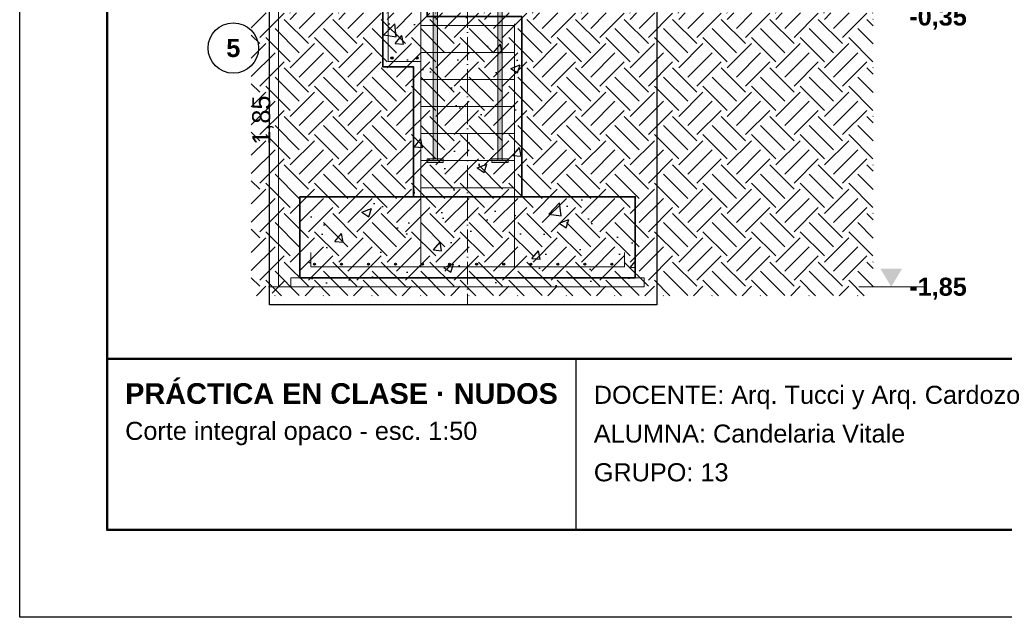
# Model space of a CAD drawing. Header units: millimetres. Extents: x 6 to 4194, y 6 to 5934.
# Tile 1 of 4: x 6 to 2191, y 6 to 1333. Entities that reach past the tile are written whole.
import ezdxf
from ezdxf.enums import TextEntityAlignment as Align

# ---------------------------------------------------------------- set-up
doc = ezdxf.new("R2010")
doc.units = ezdxf.units.MM
doc.header["$LTSCALE"] = 20
doc.linetypes.add('DASHDOT', pattern=[3.556, 2.54, -0.508, 0, -0.508])
for name, color, linetype in [('A-ACERO-CORTADO', 250, 'Continuous'), ('A-ARMADURAS', 14, 'Continuous'), ('A-CONTORNOS', 7, 'Continuous'), ('A-HORMIGON-INSITU', 33, 'Continuous'), ('A-HORMIGON-SIMPLE', 9, 'Continuous'), ('A-TERRENO', 32, 'Continuous'), ('X-COTAS', 3, 'Continuous'), ('X-EJES', 1, 'DASHDOT'), ('X-MARCO', 7, 'Continuous'), ('X-NIVELES', 7, 'Continuous'), ('X-REFERENCIAS', 1, 'Continuous'), ('X-ROTULO', 7, 'Continuous')]:
    doc.layers.add(name, color=color, linetype=linetype)
doc.styles.add('ARIAL', font='arial.ttf')
doc.styles.add('ARIAL-B', font='arialbd.ttf')

msp = doc.modelspace()

# ---------------------------------------------------------------- hatches: boundary and pattern name
at = {"layer": 'A-ACERO-CORTADO', "true_color": 0x4d545c}
h = msp.add_hatch(color=251, dxfattribs=at)
h.dxf.hatch_style = 1
h.paths.add_polyline_path([(923.2, 1020), (932.8, 1020), (932.8, 1378), (923.2, 1378)])
h = msp.add_hatch(color=251, dxfattribs=at)
h.dxf.hatch_style = 1
h.paths.add_polyline_path([(1067.2, 1020), (1076.8, 1020), (1076.8, 1378), (1067.2, 1378)])
h = msp.add_hatch(color=251, dxfattribs=at)
h.dxf.hatch_style = 1
h.paths.add_polyline_path([(910, 1016), (946, 1016), (946, 1024), (910, 1024)])
h = msp.add_hatch(color=251, dxfattribs=at)
h.dxf.hatch_style = 1
h.paths.add_polyline_path([(1054, 1016), (1090, 1016), (1090, 1024), (1054, 1024)])
at = {"layer": 'A-ARMADURAS'}
h = msp.add_hatch(color=256, dxfattribs=at)
h.dxf.hatch_style = 1
h.paths.add_polyline_path([(834.4, 1248), (834.3, 1248.7), (833.9, 1249.4), (833.4, 1249.9), (832.7, 1250.3), (832, 1250.4), (831.3, 1250.3), (830.6, 1249.9), (830.1, 1249.4), (829.7, 1248.7), (829.6, 1248), (829.7, 1247.3), (830.1, 1246.6), (830.6, 1246.1), (831.3, 1245.7), (832, 1245.6), (832.7, 1245.7), (833.4, 1246.1), (833.9, 1246.6), (834.3, 1247.3)])
h = msp.add_hatch(color=256, dxfattribs=at)
h.dxf.hatch_style = 1
h.paths.add_polyline_path([(890.4, 1248), (890.3, 1248.7), (889.9, 1249.4), (889.4, 1249.9), (888.7, 1250.3), (888, 1250.4), (887.3, 1250.3), (886.6, 1249.9), (886.1, 1249.4), (885.7, 1248.7), (885.6, 1248), (885.7, 1247.3), (886.1, 1246.6), (886.6, 1246.1), (887.3, 1245.7), (888, 1245.6), (888.7, 1245.7), (889.4, 1246.1), (889.9, 1246.6), (890.3, 1247.3)])
h = msp.add_hatch(color=256, dxfattribs=at)
h.dxf.hatch_style = 1
h.paths.add_polyline_path([(662.2, 790), (662.1, 790.7), (661.8, 791.3), (661.3, 791.8), (660.7, 792.1), (660, 792.2), (659.3, 792.1), (658.7, 791.8), (658.2, 791.3), (657.9, 790.7), (657.8, 790), (657.9, 789.3), (658.2, 788.7), (658.7, 788.2), (659.3, 787.9), (660, 787.8), (660.7, 787.9), (661.3, 788.2), (661.8, 788.7), (662.1, 789.3)])
h = msp.add_hatch(color=256, dxfattribs=at)
h.dxf.hatch_style = 1
h.paths.add_polyline_path([(722.2, 790), (722.1, 790.7), (721.8, 791.3), (721.3, 791.8), (720.7, 792.1), (720, 792.2), (719.3, 792.1), (718.7, 791.8), (718.2, 791.3), (717.9, 790.7), (717.8, 790), (717.9, 789.3), (718.2, 788.7), (718.7, 788.2), (719.3, 787.9), (720, 787.8), (720.7, 787.9), (721.3, 788.2), (721.8, 788.7), (722.1, 789.3)])
h = msp.add_hatch(color=256, dxfattribs=at)
h.dxf.hatch_style = 1
h.paths.add_polyline_path([(782.2, 790), (782.1, 790.7), (781.8, 791.3), (781.3, 791.8), (780.7, 792.1), (780, 792.2), (779.3, 792.1), (778.7, 791.8), (778.2, 791.3), (777.9, 790.7), (777.8, 790), (777.9, 789.3), (778.2, 788.7), (778.7, 788.2), (779.3, 787.9), (780, 787.8), (780.7, 787.9), (781.3, 788.2), (781.8, 788.7), (782.1, 789.3)])
h = msp.add_hatch(color=256, dxfattribs=at)
h.dxf.hatch_style = 1
h.paths.add_polyline_path([(842.2, 790), (842.1, 790.7), (841.8, 791.3), (841.3, 791.8), (840.7, 792.1), (840, 792.2), (839.3, 792.1), (838.7, 791.8), (838.2, 791.3), (837.9, 790.7), (837.8, 790), (837.9, 789.3), (838.2, 788.7), (838.7, 788.2), (839.3, 787.9), (840, 787.8), (840.7, 787.9), (841.3, 788.2), (841.8, 788.7), (842.1, 789.3)])
h = msp.add_hatch(color=256, dxfattribs=at)
h.dxf.hatch_style = 1
h.paths.add_polyline_path([(902.2, 790), (902.1, 790.7), (901.8, 791.3), (901.3, 791.8), (900.7, 792.1), (900, 792.2), (899.3, 792.1), (898.7, 791.8), (898.2, 791.3), (897.9, 790.7), (897.8, 790), (897.9, 789.3), (898.2, 788.7), (898.7, 788.2), (899.3, 787.9), (900, 787.8), (900.7, 787.9), (901.3, 788.2), (901.8, 788.7), (902.1, 789.3)])
h = msp.add_hatch(color=256, dxfattribs=at)
h.dxf.hatch_style = 1
h.paths.add_polyline_path([(962.2, 790), (962.1, 790.7), (961.8, 791.3), (961.3, 791.8), (960.7, 792.1), (960, 792.2), (959.3, 792.1), (958.7, 791.8), (958.2, 791.3), (957.9, 790.7), (957.8, 790), (957.9, 789.3), (958.2, 788.7), (958.7, 788.2), (959.3, 787.9), (960, 787.8), (960.7, 787.9), (961.3, 788.2), (961.8, 788.7), (962.1, 789.3)])
h = msp.add_hatch(color=256, dxfattribs=at)
h.dxf.hatch_style = 1
h.paths.add_polyline_path([(1022.2, 790), (1022.1, 790.7), (1021.8, 791.3), (1021.3, 791.8), (1020.7, 792.1), (1020, 792.2), (1019.3, 792.1), (1018.7, 791.8), (1018.2, 791.3), (1017.9, 790.7), (1017.8, 790), (1017.9, 789.3), (1018.2, 788.7), (1018.7, 788.2), (1019.3, 787.9), (1020, 787.8), (1020.7, 787.9), (1021.3, 788.2), (1021.8, 788.7), (1022.1, 789.3)])
h = msp.add_hatch(color=256, dxfattribs=at)
h.dxf.hatch_style = 1
h.paths.add_polyline_path([(1082.2, 790), (1082.1, 790.7), (1081.8, 791.3), (1081.3, 791.8), (1080.7, 792.1), (1080, 792.2), (1079.3, 792.1), (1078.7, 791.8), (1078.2, 791.3), (1077.9, 790.7), (1077.8, 790), (1077.9, 789.3), (1078.2, 788.7), (1078.7, 788.2), (1079.3, 787.9), (1080, 787.8), (1080.7, 787.9), (1081.3, 788.2), (1081.8, 788.7), (1082.1, 789.3)])
h = msp.add_hatch(color=256, dxfattribs=at)
h.dxf.hatch_style = 1
h.paths.add_polyline_path([(1142.2, 790), (1142.1, 790.7), (1141.8, 791.3), (1141.3, 791.8), (1140.7, 792.1), (1140, 792.2), (1139.3, 792.1), (1138.7, 791.8), (1138.2, 791.3), (1137.9, 790.7), (1137.8, 790), (1137.9, 789.3), (1138.2, 788.7), (1138.7, 788.2), (1139.3, 787.9), (1140, 787.8), (1140.7, 787.9), (1141.3, 788.2), (1141.8, 788.7), (1142.1, 789.3)])
h = msp.add_hatch(color=256, dxfattribs=at)
h.dxf.hatch_style = 1
h.paths.add_polyline_path([(1202.2, 790), (1202.1, 790.7), (1201.8, 791.3), (1201.3, 791.8), (1200.7, 792.1), (1200, 792.2), (1199.3, 792.1), (1198.7, 791.8), (1198.2, 791.3), (1197.9, 790.7), (1197.8, 790), (1197.9, 789.3), (1198.2, 788.7), (1198.7, 788.2), (1199.3, 787.9), (1200, 787.8), (1200.7, 787.9), (1201.3, 788.2), (1201.8, 788.7), (1202.1, 789.3)])
h = msp.add_hatch(color=256, dxfattribs=at)
h.dxf.hatch_style = 1
h.paths.add_polyline_path([(1262.2, 790), (1262.1, 790.7), (1261.8, 791.3), (1261.3, 791.8), (1260.7, 792.1), (1260, 792.2), (1259.3, 792.1), (1258.7, 791.8), (1258.2, 791.3), (1257.9, 790.7), (1257.8, 790), (1257.9, 789.3), (1258.2, 788.7), (1258.7, 788.2), (1259.3, 787.9), (1260, 787.8), (1260.7, 787.9), (1261.3, 788.2), (1261.8, 788.7), (1262.1, 789.3)])
h = msp.add_hatch(color=256, dxfattribs=at)
h.dxf.hatch_style = 1
h.paths.add_polyline_path([(1322.2, 790), (1322.1, 790.7), (1321.8, 791.3), (1321.3, 791.8), (1320.7, 792.1), (1320, 792.2), (1319.3, 792.1), (1318.7, 791.8), (1318.2, 791.3), (1317.9, 790.7), (1317.8, 790), (1317.9, 789.3), (1318.2, 788.7), (1318.7, 788.2), (1319.3, 787.9), (1320, 787.8), (1320.7, 787.9), (1321.3, 788.2), (1321.8, 788.7), (1322.1, 789.3)])
at = {"layer": 'A-HORMIGON-INSITU'}
h = msp.add_hatch(dxfattribs=at)
h.set_pattern_fill('AR-CONC', color=256, scale=1.2)
h.paths.add_polyline_path([(880, 940), (1120, 940), (1120, 1340), (910, 1340), (910, 1468), (812, 1468), (812, 1228), (880, 1228)])
h = msp.add_hatch(dxfattribs=at)
h.set_pattern_fill('AR-CONC', color=256, scale=1.2)
h.paths.add_polyline_path([(628, 760), (1372, 760), (1372, 940), (628, 940)])
at = {"layer": 'A-HORMIGON-SIMPLE'}
h = msp.add_hatch(dxfattribs=at)
h.set_pattern_fill('AR-CONC', color=256, scale=0.8)
h.paths.add_polyline_path([(608, 740), (1392, 740), (1392, 760), (608, 760)])
at = {"layer": 'A-TERRENO'}
h = msp.add_hatch(dxfattribs=at)
h.set_pattern_fill('EARTH', color=256, scale=12, angle=45)
h.paths.add_polyline_path([(520, 720), (1900, 720), (1900, 1348), (520, 1348)])
at = {"layer": 'X-NIVELES'}
h = msp.add_hatch(color=7, dxfattribs=at)
h.dxf.hatch_style = 1
h.paths.add_polyline_path([(1940, 740), (1916, 780), (1964, 780)])

# ---------------------------------------------------------------- linework, layer by layer
at = {"layer": 'A-ARMADURAS', "lineweight": 13}
for points in [[(824, 1240), (896, 1240), (896, 1456), (824, 1456), (824, 1240)], [(896, 1320), (1104, 1320)], [(896, 1260), (1104, 1260)], [(896, 1200), (1104, 1200)], [(896, 1140), (1104, 1140)], [(896, 1080), (1104, 1080)], [(896, 1020), (1104, 1020)], [(896, 960), (1104, 960)]]:
    msp.add_lwpolyline(points, dxfattribs=at)
at = {"layer": 'A-ARMADURAS', "lineweight": 18}
for points in [[(920, 784), (896, 784), (896, 1324)], [(1080, 784), (1104, 784), (1104, 1324)]]:
    msp.add_lwpolyline(points, dxfattribs=at)
at = {"layer": 'A-ARMADURAS', "lineweight": 20}
msp.add_lwpolyline([(652, 816), (652, 784), (1348, 784), (1348, 816)], dxfattribs=at)
at = {"layer": 'A-ARMADURAS'}
for centre, radius in [((832, 1248), 2.4), ((888, 1248), 2.4), ((660, 790), 2.24), ((720, 790), 2.24), ((780, 790), 2.24), ((840, 790), 2.24), ((900, 790), 2.24), ((960, 790), 2.24), ((1020, 790), 2.24), ((1080, 790), 2.24), ((1140, 790), 2.24), ((1200, 790), 2.24), ((1260, 790), 2.24), ((1320, 790), 2.24)]:
    msp.add_circle(centre, radius, dxfattribs=at)
at = {"layer": 'A-CONTORNOS', "lineweight": 35}
for points in [[(880, 940), (1120, 940), (1120, 1340), (910, 1340), (910, 1468), (812, 1468), (812, 1228), (880, 1228)], [(628, 760), (1372, 760), (1372, 940), (628, 940)]]:
    msp.add_lwpolyline(points, close=True, dxfattribs=at)
at = {"layer": 'A-CONTORNOS', "lineweight": 13}
for points in [[(923.2, 1020), (932.8, 1020), (932.8, 1378), (923.2, 1378)], [(1067.2, 1020), (1076.8, 1020), (1076.8, 1378), (1067.2, 1378)], [(910, 1016), (946, 1016), (946, 1024), (910, 1024)], [(1054, 1016), (1090, 1016), (1090, 1024), (1054, 1024)]]:
    msp.add_lwpolyline(points, close=True, dxfattribs=at)
at = {"layer": 'A-CONTORNOS', "lineweight": 18}
msp.add_lwpolyline([(608, 740), (1392, 740), (1392, 760), (608, 760)], close=True, dxfattribs=at)
at = {"layer": 'X-COTAS', "lineweight": 13}
for points in [[(580, 740), (580, 1480)], [(558, 740), (608, 740)]]:
    msp.add_lwpolyline(points, dxfattribs=at)
at = {"layer": 'X-COTAS', "lineweight": 25}
msp.add_lwpolyline([(566, 726), (594, 754)], dxfattribs=at)
at = {"layer": 'X-EJES', "color": 12, "lineweight": 13, "true_color": 0xcc0000}
msp.add_lwpolyline([(1000, 5140), (1000, 700)], dxfattribs=at)
at = {"layer": 'X-MARCO', "lineweight": 30}
msp.add_lwpolyline([(6, 5934), (4194, 5934), (4194, 6), (6, 6)], close=True, dxfattribs=at)
at = {"layer": 'X-MARCO', "lineweight": 50}
msp.add_lwpolyline([(200, 5740), (4000, 5740), (4000, 200), (200, 200)], close=True, dxfattribs=at)
at = {"layer": 'X-NIVELES', "lineweight": 13}
msp.add_lwpolyline([(1868, 740), (2012, 740)], dxfattribs=at)
at = {"layer": 'X-REFERENCIAS', "color": 12, "lineweight": 30, "true_color": 0xcc0000}
msp.add_lwpolyline([(560, 1840), (1420, 1840), (1420, 700), (560, 700)], close=True, dxfattribs=at)
at = {"layer": 'X-REFERENCIAS', "color": 12, "lineweight": 25, "true_color": 0xcc0000}
msp.add_circle((480, 1270), 56, dxfattribs=at)
at = {"layer": 'X-ROTULO', "lineweight": 50}
msp.add_lwpolyline([(200, 580), (4000, 580), (4000, 200), (200, 200)], close=True, dxfattribs=at)
at = {"layer": 'X-ROTULO', "lineweight": 25}
msp.add_lwpolyline([(1240, 580), (1240, 200)], dxfattribs=at)

# ---------------------------------------------------------------- texts
at = {"layer": 'X-COTAS', "style": 'ARIAL'}
msp.add_text('1,85', height=40.1, rotation=90, dxfattribs=at).set_placement((562, 1110), align=Align.CENTER)
at = {"layer": 'X-NIVELES', "style": 'ARIAL-B'}
for s, p in [('-0,35', (1980, 1320)), ('-1,85', (1980, 720))]:
    msp.add_text(s, height=40.1, dxfattribs=at).set_placement(p)
at = {"layer": 'X-REFERENCIAS', "color": 12, "true_color": 0xcc0000, "style": 'ARIAL-B'}
msp.add_text('5', height=40.1, dxfattribs=at).set_placement((480, 1250), align=Align.CENTER)
at = {"layer": 'X-ROTULO'}
for s, height, style, p in [('PRÁCTICA EN CLASE · NUDOS', 45.824, 'ARIAL-B', (240, 480)), ('DOCENTE: Arq. Tucci y Arq. Cardozo', 40.096, 'ARIAL', (1280, 480)), ('Corte integral opaco - esc. 1:50', 40.096, 'ARIAL', (240, 400)), ('ALUMNA: Candelaria Vitale', 40.096, 'ARIAL', (1280, 394)), ('GRUPO: 13', 40.1, 'ARIAL', (1280, 308))]:
    msp.add_text(s, height=height, dxfattribs=dict(at, style=style)).set_placement(p)

doc.saveas('drawing.dxf')
